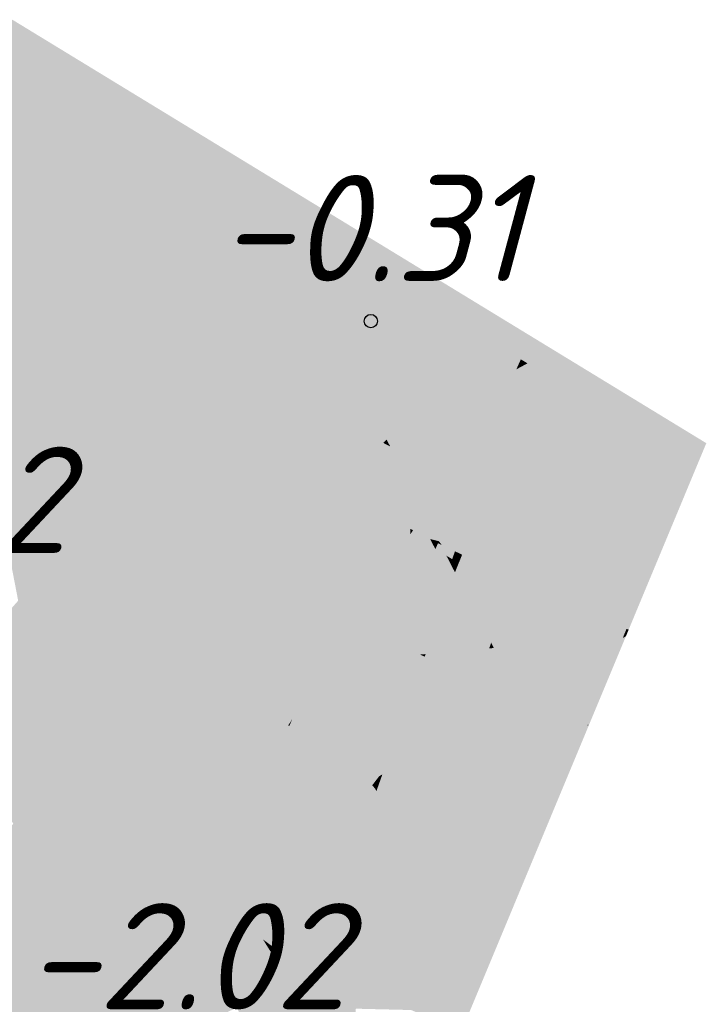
# Model space of a CAD drawing. Header units: metres. Extents: x 30306 to 66711, y 390887 to 402752.
# Tile 74 of 80: x 66238.48 to 66244.95, y 402663.24 to 402672.5. Entities that reach past the tile are written whole.
import ezdxf

# ---------------------------------------------------------------- set-up
doc = ezdxf.new("R2010")
doc.units = ezdxf.units.M
for name, color, linetype in [('GM-C3D-SURFACE-LABELS', 1, 'Continuous'), ('GM-C3D-SURFACE-TIN', 7, 'Continuous'), ('GM-C3D-SURFACE-TIN LABEL', 7, 'Continuous')]:
    doc.layers.add(name, color=color, linetype=linetype)
doc.styles.get("Standard").update_dxf_attribs({"font": 'isocpeur.ttf'})

msp = doc.modelspace()

# ---------------------------------------------------------------- linework, layer by layer
at = {"layer": 'GM-C3D-SURFACE-TIN', "color": 23, "linetype": 'Continuous', "lineweight": -3}
for points in [[(66238.2524, 402672.3493), (66239.5187, 402671.8298), (66238.4141, 402672.5036)], [(66238.2614, 402672.1784), (66239.5187, 402671.8298), (66238.2524, 402672.3493)], [(66238.2614, 402672.1784), (66239.1869, 402671.645), (66239.5187, 402671.8298)], [(66239.1869, 402671.645), (66239.349, 402671.5516), (66239.5187, 402671.8298)], [(66239.349, 402671.5516), (66239.535, 402671.4444), (66239.5187, 402671.8298)], [(66240.5065, 402670.8844), (66240.7691, 402671.0669), (66239.5187, 402671.8298)], [(66240.5065, 402670.8844), (66239.5187, 402671.8298), (66239.535, 402671.4444)], [(66240.5065, 402670.8844), (66240.6184, 402670.8199), (66240.7691, 402671.0669)], [(66240.6184, 402670.8199), (66240.7822, 402670.7255), (66240.7691, 402671.0669)], [(66241.7984, 402670.1398), (66242.007, 402670.3117), (66240.7691, 402671.0669)], [(66241.7984, 402670.1398), (66240.7691, 402671.0669), (66240.7822, 402670.7255)], [(66241.7984, 402670.1398), (66241.8751, 402670.0956), (66242.007, 402670.3117)], [(66242.0248, 402670.0093), (66242.007, 402670.3117), (66241.8751, 402670.0956)], [(66242.3184, 402669.8401), (66242.3889, 402670.0787), (66242.007, 402670.3117)], [(66242.3184, 402669.8401), (66242.007, 402670.3117), (66242.0248, 402670.0093)], [(66242.6027, 402669.6684), (66242.3889, 402670.0787), (66242.3184, 402669.8401)], [(66242.6027, 402669.6684), (66242.7568, 402669.8543), (66242.3889, 402670.0787)], [(66242.6027, 402669.6684), (66242.6296, 402669.6521), (66242.7568, 402669.8543)], [(66242.9311, 402669.47), (66242.7568, 402669.8543), (66242.6296, 402669.6521)], [(66242.9311, 402669.47), (66243.1285, 402669.6275), (66242.7568, 402669.8543)], [(66242.9311, 402669.47), (66242.9449, 402669.4617), (66243.1285, 402669.6275)], [(66243.1039, 402669.3656), (66243.1285, 402669.6275), (66242.9449, 402669.4617)], [(66243.1767, 402669.3216), (66243.1285, 402669.6275), (66243.1039, 402669.3656)], [(66243.1767, 402669.3216), (66243.2996, 402669.5231), (66243.1285, 402669.6275)], [(66243.202, 402669.3063), (66243.2996, 402669.5231), (66243.1767, 402669.3216)], [(66243.2191, 402669.296), (66243.2996, 402669.5231), (66243.202, 402669.3063)], [(66243.2642, 402669.2688), (66243.2996, 402669.5231), (66243.2191, 402669.296)], [(66243.2642, 402669.2688), (66243.5041, 402669.3984), (66243.2996, 402669.5231)], [(66244.237, 402668.8076), (66243.5041, 402669.3984), (66243.2642, 402669.2688)], [(66244.237, 402668.8076), (66244.9483, 402668.5173), (66243.5041, 402669.3984)], [(66244.237, 402668.8076), (66244.8979, 402668.4943), (66244.9483, 402668.5173)], [(66244.6876, 402667.9768), (66244.7275, 402667.9871), (66244.9483, 402668.5173)], [(66244.6876, 402667.9768), (66244.9483, 402668.5173), (66244.8979, 402668.4943)], [(66244.1971, 402666.7698), (66244.2171, 402666.7618), (66244.7275, 402667.9871)], [(66244.1971, 402666.7698), (66244.7275, 402667.9871), (66244.6876, 402667.9768)], [(66244.1873, 402666.7457), (66244.2171, 402666.7618), (66244.1971, 402666.7698)], [(66243.8311, 402665.8692), (66243.8432, 402665.8642), (66244.1912, 402666.6996)], [(66243.8311, 402665.8692), (66244.1912, 402666.6996), (66244.162, 402666.6835)], [(66244.162, 402666.6835), (66244.1912, 402666.6996), (66244.1677, 402666.6975)], [(66244.1677, 402666.6975), (66244.1912, 402666.6996), (66244.1718, 402666.7077)], [(66244.1718, 402666.7077), (66244.207, 402666.7375), (66244.1871, 402666.7452)], [(66244.1718, 402666.7077), (66244.1912, 402666.6996), (66244.207, 402666.7375)], [(66244.1871, 402666.7452), (66244.207, 402666.7375), (66244.1873, 402666.7457)], [(66244.1873, 402666.7457), (66244.207, 402666.7375), (66244.2171, 402666.7618)], [(66243.6051, 402665.3132), (66243.6099, 402665.3039), (66243.8432, 402665.8642)], [(66243.6051, 402665.3132), (66243.8432, 402665.8642), (66243.8275, 402665.8603)], [(66243.8275, 402665.8603), (66243.8432, 402665.8642), (66243.8311, 402665.8692)], [(66243.5511, 402665.1628), (66243.6099, 402665.3039), (66243.6051, 402665.3132)]]:
    msp.add_solid(points, dxfattribs=at)
at = {"layer": 'GM-C3D-SURFACE-TIN', "color": 40, "linetype": 'Continuous', "lineweight": -3}
for points in [[(66238.3038, 402671.3724), (66239.1869, 402671.645), (66238.2614, 402672.1784)], [(66238.3038, 402671.3724), (66238.4973, 402671.2609), (66239.1869, 402671.645)], [(66238.4973, 402671.2609), (66239.349, 402671.5516), (66239.1869, 402671.645)], [(66238.4973, 402671.2609), (66238.9962, 402670.9734), (66239.349, 402671.5516)], [(66238.9962, 402670.9734), (66239.535, 402671.4444), (66239.349, 402671.5516)], [(66238.9962, 402670.9734), (66239.5689, 402670.6433), (66239.535, 402671.4444)], [(66239.8915, 402670.4573), (66240.5065, 402670.8844), (66239.535, 402671.4444)], [(66239.8915, 402670.4573), (66239.535, 402671.4444), (66239.5689, 402670.6433)], [(66239.8915, 402670.4573), (66240.6184, 402670.8199), (66240.5065, 402670.8844)], [(66239.8915, 402670.4573), (66240.2657, 402670.2417), (66240.6184, 402670.8199)], [(66240.2657, 402670.2417), (66240.7822, 402670.7255), (66240.6184, 402670.8199)], [(66240.2657, 402670.2417), (66240.8127, 402669.9264), (66240.7822, 402670.7255)], [(66241.2402, 402669.68), (66241.7984, 402670.1398), (66240.7822, 402670.7255)], [(66241.2402, 402669.68), (66240.7822, 402670.7255), (66240.8127, 402669.9264)], [(66241.2402, 402669.68), (66241.8751, 402670.0956), (66241.7984, 402670.1398)], [(66241.2402, 402669.68), (66241.5224, 402669.5174), (66241.8751, 402670.0956)], [(66242.0725, 402669.2003), (66241.8751, 402670.0956), (66241.5224, 402669.5174)], [(66242.0725, 402669.2003), (66242.0248, 402670.0093), (66241.8751, 402670.0956)], [(66242.121, 402669.1724), (66242.3184, 402669.8401), (66242.0248, 402670.0093)], [(66242.121, 402669.1724), (66242.0248, 402670.0093), (66242.0725, 402669.2003)], [(66242.1679, 402669.144), (66242.3184, 402669.8401), (66242.121, 402669.1724)], [(66242.1679, 402669.144), (66242.6027, 402669.6684), (66242.3184, 402669.8401)], [(66242.1679, 402669.144), (66242.6296, 402669.6521), (66242.6027, 402669.6684)], [(66242.1679, 402669.144), (66242.2708, 402669.0818), (66242.6296, 402669.6521)], [(66242.3696, 402669.0221), (66242.6296, 402669.6521), (66242.2708, 402669.0818)], [(66242.3696, 402669.0221), (66242.9311, 402669.47), (66242.6296, 402669.6521)], [(66242.3696, 402669.0221), (66242.9449, 402669.4617), (66242.9311, 402669.47)], [(66242.3696, 402669.0221), (66242.4226, 402668.9901), (66242.9449, 402669.4617)], [(66242.5479, 402668.9145), (66242.9449, 402669.4617), (66242.4226, 402668.9901)], [(66242.5479, 402668.9145), (66243.1039, 402669.3656), (66242.9449, 402669.4617)], [(66242.5479, 402668.9145), (66243.0856, 402669.1723), (66243.1039, 402669.3656)], [(66243.0856, 402669.1723), (66243.1767, 402669.3216), (66243.1039, 402669.3656)], [(66243.0856, 402669.1723), (66243.202, 402669.3063), (66243.1767, 402669.3216)], [(66243.0856, 402669.1723), (66243.1596, 402669.2123), (66243.202, 402669.3063)], [(66243.1596, 402669.2123), (66243.2191, 402669.296), (66243.202, 402669.3063)], [(66243.1596, 402669.2123), (66243.1965, 402669.2322), (66243.2191, 402669.296)], [(66243.1965, 402669.2322), (66243.2642, 402669.2688), (66243.2191, 402669.296)], [(66243.1965, 402669.2322), (66244.237, 402668.8076), (66243.2642, 402669.2688)], [(66242.9065, 402668.7408), (66242.94, 402668.7249), (66243.1596, 402669.2123)], [(66242.9065, 402668.7408), (66243.1596, 402669.2123), (66243.0856, 402669.1723)], [(66242.94, 402668.7249), (66242.9874, 402668.7024), (66243.1596, 402669.2123)], [(66242.9874, 402668.7024), (66243.0057, 402668.6937), (66243.1965, 402669.2322)], [(66242.9874, 402668.7024), (66243.1965, 402669.2322), (66243.1596, 402669.2123)], [(66243.0057, 402668.6937), (66244.237, 402668.8076), (66243.1965, 402669.2322)], [(66242.5479, 402668.9145), (66242.5763, 402668.8973), (66243.0856, 402669.1723)], [(66242.5763, 402668.8973), (66242.7465, 402668.8166), (66243.0856, 402669.1723)], [(66242.7465, 402668.8166), (66242.8412, 402668.7717), (66243.0856, 402669.1723)], [(66242.8412, 402668.7717), (66242.9065, 402668.7408), (66243.0856, 402669.1723)], [(66243.0057, 402668.6937), (66244.8979, 402668.4943), (66244.237, 402668.8076)], [(66243.0057, 402668.6937), (66244.1483, 402668.1521), (66244.8979, 402668.4943)], [(66244.0053, 402667.8002), (66244.6876, 402667.9768), (66244.8979, 402668.4943)], [(66244.0053, 402667.8002), (66244.8979, 402668.4943), (66244.1483, 402668.1521)], [(66243.6718, 402666.9795), (66244.1971, 402666.7698), (66244.6876, 402667.9768)], [(66243.6718, 402666.9795), (66244.6876, 402667.9768), (66244.0053, 402667.8002)], [(66243.6497, 402666.9252), (66244.1871, 402666.7452), (66243.6601, 402666.9507)], [(66243.6601, 402666.9507), (66244.1873, 402666.7457), (66243.6652, 402666.9632)], [(66243.6601, 402666.9507), (66244.1871, 402666.7452), (66244.1873, 402666.7457)], [(66243.6652, 402666.9632), (66244.1971, 402666.7698), (66243.6718, 402666.9795)], [(66243.6652, 402666.9632), (66244.1873, 402666.7457), (66244.1971, 402666.7698)], [(66243.5343, 402666.6412), (66244.1718, 402666.7077), (66243.6497, 402666.9252)], [(66243.6497, 402666.9252), (66244.1718, 402666.7077), (66244.1871, 402666.7452)], [(66243.309, 402666.0867), (66243.8311, 402665.8692), (66244.162, 402666.6835)], [(66243.309, 402666.0867), (66244.162, 402666.6835), (66243.3749, 402666.2489)], [(66243.3749, 402666.2489), (66244.162, 402666.6835), (66244.1677, 402666.6975)], [(66243.3749, 402666.2489), (66244.1677, 402666.6975), (66243.5343, 402666.6412)], [(66243.5343, 402666.6412), (66244.1677, 402666.6975), (66244.1718, 402666.7077)], [(66243.264, 402665.9759), (66243.8311, 402665.8692), (66243.309, 402666.0867)], [(66243.264, 402665.9759), (66243.1643, 402665.6984), (66243.3797, 402665.751)], [(66243.264, 402665.9759), (66243.3797, 402665.751), (66243.8275, 402665.8603)], [(66243.264, 402665.9759), (66243.8275, 402665.8603), (66243.8311, 402665.8692)], [(66243.3797, 402665.751), (66243.6051, 402665.3132), (66243.8275, 402665.8603)], [(66243.1643, 402665.6984), (66243.3801, 402664.7522), (66243.3797, 402665.751)], [(66243.3797, 402665.751), (66243.3801, 402664.7522), (66243.5511, 402665.1628)], [(66243.3797, 402665.751), (66243.5511, 402665.1628), (66243.6051, 402665.3132)], [(66243.1643, 402665.6984), (66242.8967, 402664.9536), (66243.3801, 402664.7522)], [(66242.8738, 402664.89), (66243.3641, 402664.7138), (66242.8826, 402664.9144)], [(66242.8826, 402664.9144), (66243.3801, 402664.7522), (66242.8922, 402664.941)], [(66242.8826, 402664.9144), (66243.3641, 402664.7138), (66243.3801, 402664.7522)], [(66242.8922, 402664.941), (66243.3801, 402664.7522), (66242.8967, 402664.9536)], [(66242.7242, 402664.4734), (66243.3329, 402664.6389), (66242.8551, 402664.8379)], [(66242.8551, 402664.8379), (66243.3641, 402664.7138), (66242.8738, 402664.89)], [(66242.8551, 402664.8379), (66243.3329, 402664.6389), (66243.3641, 402664.7138)], [(66242.6545, 402664.2792), (66243.1298, 402664.1512), (66243.3329, 402664.6389)], [(66242.6545, 402664.2792), (66243.3329, 402664.6389), (66242.7242, 402664.4734)], [(66242.6545, 402664.2792), (66242.5328, 402664.0042), (66242.8394, 402663.4542)], [(66242.6545, 402664.2792), (66242.8394, 402663.4542), (66243.1298, 402664.1512)], [(66242.5328, 402664.0042), (66242.5068, 402663.9454), (66242.7759, 402663.3016)], [(66242.5328, 402664.0042), (66242.7759, 402663.3016), (66242.8394, 402663.4542)], [(66242.4871, 402663.9009), (66242.3082, 402663.4964), (66242.7759, 402663.3016)], [(66242.5068, 402663.9454), (66242.4871, 402663.9009), (66242.7759, 402663.3016)], [(66242.3082, 402663.4964), (66242.2065, 402663.2664), (66242.6434, 402662.9835)], [(66242.3082, 402663.4964), (66242.6434, 402662.9835), (66242.7759, 402663.3016)], [(66242.1688, 402663.1812), (66242.6434, 402662.9835), (66242.2065, 402663.2664)]]:
    msp.add_solid(points, dxfattribs=at)
at = {"layer": 'GM-C3D-SURFACE-TIN', "color": 50, "linetype": 'Continuous', "lineweight": -3}
for points in [[(66238.315, 402671.1593), (66238.4973, 402671.2609), (66238.3038, 402671.3724)], [(66238.8672, 402670.762), (66238.4973, 402671.2609), (66238.315, 402671.1593)], [(66238.8672, 402670.762), (66238.9962, 402670.9734), (66238.4973, 402671.2609)], [(66238.666, 402670.4322), (66238.8672, 402670.762), (66238.315, 402671.1593)], [(66238.666, 402670.4322), (66238.315, 402671.1593), (66238.3433, 402670.6226)], [(66239.5857, 402670.2449), (66238.9962, 402670.9734), (66238.8672, 402670.762)], [(66239.5857, 402670.2449), (66239.5689, 402670.6433), (66238.9962, 402670.9734)], [(66239.1553, 402670.1435), (66238.8672, 402670.762), (66238.666, 402670.4322)], [(66239.1553, 402670.1435), (66239.5857, 402670.2449), (66238.8672, 402670.762)], [(66239.5857, 402670.2449), (66239.8915, 402670.4573), (66239.5689, 402670.6433)], [(66240.0596, 402669.9039), (66239.8915, 402670.4573), (66239.5857, 402670.2449)], [(66240.0596, 402669.9039), (66240.2657, 402670.2417), (66239.8915, 402670.4573)], [(66239.1553, 402670.1435), (66239.6011, 402669.8804), (66239.5857, 402670.2449)], [(66239.9277, 402669.6877), (66240.0596, 402669.9039), (66239.5857, 402670.2449)], [(66239.9277, 402669.6877), (66239.5857, 402670.2449), (66239.6011, 402669.8804)], [(66240.8348, 402669.346), (66240.2657, 402670.2417), (66240.0596, 402669.9039)], [(66240.8348, 402669.346), (66240.8127, 402669.9264), (66240.2657, 402670.2417)], [(66240.8348, 402669.346), (66241.2402, 402669.68), (66240.8127, 402669.9264)], [(66240.5629, 402669.313), (66240.0596, 402669.9039), (66239.9277, 402669.6877)], [(66240.5629, 402669.313), (66240.8348, 402669.346), (66240.0596, 402669.9039)], [(66241.24, 402669.0544), (66241.2402, 402669.68), (66240.8348, 402669.346)], [(66241.24, 402669.0544), (66241.5224, 402669.5174), (66241.2402, 402669.68)], [(66241.24, 402669.0544), (66242.0725, 402669.2003), (66241.5224, 402669.5174)], [(66240.5629, 402669.313), (66240.8424, 402669.148), (66240.8348, 402669.346)], [(66241.1767, 402668.9508), (66241.24, 402669.0544), (66240.8348, 402669.346)], [(66241.1767, 402668.9508), (66240.8348, 402669.346), (66240.8424, 402669.148)], [(66241.24, 402669.0544), (66242.0819, 402669.0402), (66242.0725, 402669.2003)], [(66242.0819, 402669.0402), (66242.121, 402669.1724), (66242.0725, 402669.2003)], [(66242.0819, 402669.0402), (66242.1679, 402669.144), (66242.121, 402669.1724)], [(66242.0958, 402668.8037), (66242.1679, 402669.144), (66242.0819, 402669.0402)], [(66242.0958, 402668.8037), (66242.2708, 402669.0818), (66242.1679, 402669.144)], [(66242.0958, 402668.8037), (66242.3696, 402669.0221), (66242.2708, 402669.0818)], [(66241.1767, 402668.9508), (66241.2799, 402668.8899), (66241.24, 402669.0544)], [(66241.9377, 402668.5523), (66242.0819, 402669.0402), (66241.24, 402669.0544)], [(66241.9065, 402668.5202), (66241.9377, 402668.5523), (66241.24, 402669.0544)], [(66241.9065, 402668.5202), (66241.24, 402669.0544), (66241.2799, 402668.8899)], [(66241.9377, 402668.5523), (66242.0958, 402668.8037), (66242.0819, 402669.0402)], [(66242.1019, 402668.7006), (66242.3696, 402669.0221), (66242.0958, 402668.8037)], [(66242.1019, 402668.7006), (66242.4226, 402668.9901), (66242.3696, 402669.0221)], [(66242.1019, 402668.7006), (66242.5479, 402668.9145), (66242.4226, 402668.9901)], [(66242.1053, 402668.6429), (66242.5479, 402668.9145), (66242.1019, 402668.7006)], [(66242.1053, 402668.6429), (66242.5763, 402668.8973), (66242.5479, 402668.9145)], [(66242.1186, 402668.4167), (66242.5763, 402668.8973), (66242.1053, 402668.6429)], [(66242.1186, 402668.4167), (66242.7465, 402668.8166), (66242.5763, 402668.8973)], [(66241.9377, 402668.5523), (66242.1019, 402668.7006), (66242.0958, 402668.8037)], [(66242.1186, 402668.4167), (66242.2885, 402668.3361), (66242.7465, 402668.8166)], [(66242.2885, 402668.3361), (66242.8412, 402668.7717), (66242.7465, 402668.8166)], [(66242.2885, 402668.3361), (66242.5111, 402668.2306), (66242.8412, 402668.7717)], [(66242.5111, 402668.2306), (66242.9065, 402668.7408), (66242.8412, 402668.7717)], [(66242.5111, 402668.2306), (66242.6646, 402668.1579), (66242.9065, 402668.7408)], [(66242.6646, 402668.1579), (66242.94, 402668.7249), (66242.9065, 402668.7408)], [(66242.6646, 402668.1579), (66242.6811, 402668.1501), (66242.94, 402668.7249)], [(66242.6811, 402668.1501), (66242.9874, 402668.7024), (66242.94, 402668.7249)], [(66241.9377, 402668.5523), (66242.1053, 402668.6429), (66242.1019, 402668.7006)], [(66241.9716, 402668.4864), (66242.1053, 402668.6429), (66241.9377, 402668.5523)], [(66241.9716, 402668.4864), (66242.1186, 402668.4167), (66242.1053, 402668.6429)], [(66242.6811, 402668.1501), (66242.7843, 402668.1011), (66242.9874, 402668.7024)], [(66242.7843, 402668.1011), (66243.0057, 402668.6937), (66242.9874, 402668.7024)], [(66242.7843, 402668.1011), (66242.794, 402668.0965), (66243.0057, 402668.6937)], [(66242.794, 402668.0965), (66244.1483, 402668.1521), (66243.0057, 402668.6937)], [(66241.9716, 402668.4864), (66241.9377, 402668.5523), (66241.9065, 402668.5202)], [(66242.794, 402668.0965), (66243.3988, 402667.8099), (66244.1483, 402668.1521)], [(66243.3231, 402667.6236), (66244.0053, 402667.8002), (66244.1483, 402668.1521)], [(66243.3231, 402667.6236), (66244.1483, 402668.1521), (66243.3988, 402667.8099)], [(66243.1466, 402667.1893), (66243.6718, 402666.9795), (66244.0053, 402667.8002)], [(66243.1466, 402667.1893), (66244.0053, 402667.8002), (66243.3231, 402667.6236)], [(66242.9229, 402666.639), (66243.6497, 402666.9252), (66243.1276, 402667.1426)], [(66243.1276, 402667.1426), (66243.6601, 402666.9507), (66243.1331, 402667.1561)], [(66243.1276, 402667.1426), (66243.6497, 402666.9252), (66243.6601, 402666.9507)], [(66243.1331, 402667.1561), (66243.6652, 402666.9632), (66243.143, 402667.1806)], [(66243.1331, 402667.1561), (66243.6601, 402666.9507), (66243.6652, 402666.9632)], [(66243.143, 402667.1806), (66243.6718, 402666.9795), (66243.1466, 402667.1893)], [(66243.143, 402667.1806), (66243.6652, 402666.9632), (66243.6718, 402666.9795)], [(66242.9229, 402666.639), (66243.5343, 402666.6412), (66243.6497, 402666.9252)], [(66242.9036, 402666.5852), (66242.8006, 402666.2984), (66243.1791, 402666.1408)], [(66242.9036, 402666.5852), (66242.9483, 402666.5891), (66242.9228, 402666.6387)], [(66242.9036, 402666.5852), (66243.1791, 402666.1408), (66242.9483, 402666.5891)], [(66242.9228, 402666.6387), (66242.9483, 402666.5891), (66242.9229, 402666.639)], [(66242.9229, 402666.639), (66242.9483, 402666.5891), (66243.5343, 402666.6412)], [(66242.9483, 402666.5891), (66243.3749, 402666.2489), (66243.5343, 402666.6412)], [(66242.9483, 402666.5891), (66243.1791, 402666.1408), (66243.3749, 402666.2489)], [(66242.6297, 402665.8228), (66243.1791, 402666.1408), (66242.8006, 402666.2984)], [(66243.1791, 402666.1408), (66243.309, 402666.0867), (66243.3749, 402666.2489)], [(66242.6297, 402665.8228), (66243.264, 402665.9759), (66243.1791, 402666.1408)], [(66243.1791, 402666.1408), (66243.264, 402665.9759), (66243.309, 402666.0867)], [(66242.6297, 402665.8228), (66243.1643, 402665.6984), (66243.264, 402665.9759)], [(66242.6297, 402665.8228), (66242.5293, 402665.5434), (66243.1643, 402665.6984)], [(66242.5293, 402665.5434), (66242.8967, 402664.9536), (66243.1643, 402665.6984)], [(66242.5293, 402665.5434), (66242.3928, 402665.1634), (66242.8967, 402664.9536)], [(66242.3608, 402665.0742), (66242.8826, 402664.9144), (66242.3788, 402665.1243)], [(66242.3788, 402665.1243), (66242.8922, 402664.941), (66242.3836, 402665.1378)], [(66242.3788, 402665.1243), (66242.8826, 402664.9144), (66242.8922, 402664.941)], [(66242.3836, 402665.1378), (66242.8967, 402664.9536), (66242.3928, 402665.1634)], [(66242.3836, 402665.1378), (66242.8922, 402664.941), (66242.8967, 402664.9536)], [(66242.1944, 402664.611), (66242.8551, 402664.8379), (66242.3513, 402665.0478)], [(66242.3513, 402665.0478), (66242.8738, 402664.89), (66242.3608, 402665.0742)], [(66242.3513, 402665.0478), (66242.8551, 402664.8379), (66242.8738, 402664.89)], [(66242.3608, 402665.0742), (66242.8738, 402664.89), (66242.8826, 402664.9144)], [(66242.1944, 402664.611), (66242.7242, 402664.4734), (66242.8551, 402664.8379)], [(66242.1733, 402664.5522), (66242.1263, 402664.4215), (66242.2526, 402664.3875)], [(66242.1733, 402664.5522), (66242.3308, 402664.3665), (66242.1944, 402664.611)], [(66242.1733, 402664.5522), (66242.2526, 402664.3875), (66242.3308, 402664.3665)], [(66242.1944, 402664.611), (66242.3308, 402664.3665), (66242.7242, 402664.4734)], [(66242.3308, 402664.3665), (66242.6545, 402664.2792), (66242.7242, 402664.4734)], [(66242.1263, 402664.4215), (66242.0903, 402664.3402), (66242.2526, 402664.3875)], [(66242.0903, 402664.3402), (66242.4871, 402663.9009), (66242.2526, 402664.3875)], [(66242.2526, 402664.3875), (66242.4871, 402663.9009), (66242.5068, 402663.9454)], [(66242.2526, 402664.3875), (66242.5068, 402663.9454), (66242.3308, 402664.3665)], [(66242.3308, 402664.3665), (66242.5328, 402664.0042), (66242.6545, 402664.2792)], [(66242.3308, 402664.3665), (66242.5068, 402663.9454), (66242.5328, 402664.0042)], [(66242.0903, 402664.3402), (66241.8091, 402663.7043), (66242.3082, 402663.4964)], [(66242.0903, 402664.3402), (66242.3082, 402663.4964), (66242.4871, 402663.9009)], [(66241.8091, 402663.7043), (66241.747, 402663.5639), (66242.2065, 402663.2664)], [(66241.8091, 402663.7043), (66242.2065, 402663.2664), (66242.3082, 402663.4964)], [(66241.6697, 402663.3891), (66242.2065, 402663.2664), (66241.747, 402663.5639)], [(66241.6485, 402663.194), (66242.1688, 402663.1812), (66241.6697, 402663.3891)], [(66241.6697, 402663.3891), (66242.1688, 402663.1812), (66242.2065, 402663.2664)]]:
    msp.add_solid(points, dxfattribs=at)
at = {"layer": 'GM-C3D-SURFACE-TIN', "color": 60, "linetype": 'Continuous', "lineweight": -3}
for points in [[(66238.3782, 402669.9603), (66238.666, 402670.4322), (66238.3433, 402670.6226)], [(66238.3782, 402669.9603), (66239.1553, 402670.1435), (66238.666, 402670.4322)], [(66239.63, 402669.1996), (66239.1553, 402670.1435), (66238.3782, 402669.9603)], [(66239.63, 402669.1996), (66239.6011, 402669.8804), (66239.1553, 402670.1435)], [(66238.3782, 402669.9603), (66238.2439, 402668.1999), (66238.5529, 402667.5158)], [(66239.63, 402669.1996), (66238.3782, 402669.9603), (66238.5529, 402667.5158)], [(66239.63, 402669.1996), (66239.9277, 402669.6877), (66239.6011, 402669.8804)], [(66239.63, 402669.1996), (66240.5629, 402669.313), (66239.9277, 402669.6877)], [(66240.8691, 402668.4466), (66240.5629, 402669.313), (66239.63, 402669.1996)], [(66240.8691, 402668.4466), (66240.8424, 402669.148), (66240.5629, 402669.313)], [(66239.63, 402669.1996), (66238.5529, 402667.5158), (66240.5357, 402667.1069)], [(66240.8691, 402668.4466), (66239.63, 402669.1996), (66240.5357, 402667.1069)], [(66240.8691, 402668.4466), (66241.1767, 402668.9508), (66240.8424, 402669.148)], [(66241.4769, 402668.0773), (66241.1767, 402668.9508), (66240.8691, 402668.4466)], [(66241.4769, 402668.0773), (66241.2799, 402668.8899), (66241.1767, 402668.9508)], [(66241.4769, 402668.0773), (66241.9065, 402668.5202), (66241.2799, 402668.8899)], [(66240.8691, 402668.4466), (66240.5357, 402667.1069), (66240.9353, 402667.5189)], [(66241.4769, 402668.0773), (66240.8691, 402668.4466), (66240.9353, 402667.5189)], [(66241.4769, 402668.0773), (66241.9716, 402668.4864), (66241.9065, 402668.5202)], [(66241.4769, 402668.0773), (66242.133, 402668.173), (66241.9716, 402668.4864)], [(66242.133, 402668.173), (66242.1186, 402668.4167), (66241.9716, 402668.4864)], [(66242.133, 402668.173), (66242.2885, 402668.3361), (66242.1186, 402668.4167)], [(66242.2899, 402667.868), (66242.2885, 402668.3361), (66242.133, 402668.173)], [(66242.2899, 402667.868), (66242.5111, 402668.2306), (66242.2885, 402668.3361)], [(66238.2439, 402668.1999), (66238.351, 402667.6448), (66238.5529, 402667.5158)], [(66241.5913, 402668.0077), (66242.133, 402668.173), (66241.4769, 402668.0773)], [(66241.5913, 402668.0077), (66242.1601, 402667.7124), (66242.133, 402668.173)], [(66242.1866, 402667.6987), (66242.2899, 402667.868), (66242.133, 402668.173)], [(66242.1866, 402667.6987), (66242.133, 402668.173), (66242.1601, 402667.7124)], [(66242.4308, 402667.5945), (66242.5111, 402668.2306), (66242.2899, 402667.868)], [(66242.4308, 402667.5945), (66242.6646, 402668.1579), (66242.5111, 402668.2306)], [(66242.4308, 402667.5945), (66242.6811, 402668.1501), (66242.6646, 402668.1579)], [(66241.5913, 402668.0077), (66241.4769, 402668.0773), (66240.9353, 402667.5189)], [(66242.4573, 402667.5586), (66242.6811, 402668.1501), (66242.4308, 402667.5945)], [(66242.4573, 402667.5586), (66242.7843, 402668.1011), (66242.6811, 402668.1501)], [(66242.4573, 402667.5586), (66242.5813, 402667.4998), (66242.7843, 402668.1011)], [(66242.5813, 402667.4998), (66242.794, 402668.0965), (66242.7843, 402668.1011)], [(66242.5813, 402667.4998), (66242.5823, 402667.4993), (66242.794, 402668.0965)], [(66242.5823, 402667.4993), (66243.3988, 402667.8099), (66242.794, 402668.0965)], [(66241.5913, 402668.0077), (66240.9353, 402667.5189), (66241.5357, 402667.588)], [(66242.3482, 402667.6147), (66242.2899, 402667.868), (66242.1866, 402667.6987)], [(66242.3482, 402667.6147), (66242.4308, 402667.5945), (66242.2899, 402667.868)], [(66242.5823, 402667.4993), (66242.6492, 402667.4676), (66243.3988, 402667.8099)], [(66242.6408, 402667.4471), (66243.3231, 402667.6236), (66243.3988, 402667.8099)], [(66242.6408, 402667.4471), (66243.3988, 402667.8099), (66242.6492, 402667.4676)], [(66238.417, 402667.3033), (66238.5529, 402667.5158), (66238.351, 402667.6448)], [(66242.3482, 402667.6147), (66242.4225, 402667.5762), (66242.4308, 402667.5945)], [(66242.6213, 402667.3991), (66243.1466, 402667.1893), (66243.3231, 402667.6236)], [(66242.6213, 402667.3991), (66243.3231, 402667.6236), (66242.6408, 402667.4471)], [(66238.5876, 402666.966), (66238.5529, 402667.5158), (66238.417, 402667.3033)], [(66240.5357, 402667.1069), (66238.5529, 402667.5158), (66240.0217, 402666.5769)], [(66239.7486, 402666.2953), (66240.0217, 402666.5769), (66238.5529, 402667.5158)], [(66239.7486, 402666.2953), (66238.5529, 402667.5158), (66238.8013, 402666.8425)], [(66238.5876, 402666.966), (66238.8013, 402666.8425), (66238.5529, 402667.5158)], [(66241.0495, 402665.9198), (66240.9353, 402667.5189), (66240.5357, 402667.1069)], [(66241.3838, 402666.4424), (66241.5357, 402667.588), (66240.9353, 402667.5189)], [(66241.3838, 402666.4424), (66240.9353, 402667.5189), (66241.0495, 402665.9198)], [(66242.4225, 402667.5762), (66242.4466, 402667.5637), (66242.4308, 402667.5945)], [(66242.4466, 402667.5637), (66242.4573, 402667.5586), (66242.4308, 402667.5945)], [(66242.5835, 402667.3061), (66243.1276, 402667.1426), (66242.6055, 402667.3601)], [(66242.6055, 402667.3601), (66243.1331, 402667.1561), (66242.6061, 402667.3616)], [(66242.6055, 402667.3601), (66243.1276, 402667.1426), (66243.1331, 402667.1561)], [(66242.6061, 402667.3616), (66243.143, 402667.1806), (66242.6209, 402667.3981)], [(66242.6061, 402667.3616), (66243.1331, 402667.1561), (66243.143, 402667.1806)], [(66242.6209, 402667.3981), (66243.1466, 402667.1893), (66242.6213, 402667.3991)], [(66242.6209, 402667.3981), (66243.143, 402667.1806), (66243.1466, 402667.1893)], [(66238.5876, 402666.966), (66238.417, 402667.3033), (66238.4689, 402667.0346)], [(66242.3052, 402666.532), (66242.9228, 402666.6387), (66242.5816, 402667.3014)], [(66242.5816, 402667.3014), (66242.9229, 402666.639), (66242.5835, 402667.3061)], [(66242.5816, 402667.3014), (66242.9228, 402666.6387), (66242.9229, 402666.639)], [(66242.5835, 402667.3061), (66242.9229, 402666.639), (66243.1276, 402667.1426)], [(66241.0495, 402665.9198), (66240.5357, 402667.1069), (66240.0217, 402666.5769)], [(66242.3052, 402666.532), (66242.9036, 402666.5852), (66242.9228, 402666.6387)], [(66242.3052, 402666.532), (66242.8006, 402666.2984), (66242.9036, 402666.5852)], [(66239.7486, 402666.2953), (66239.8847, 402666.2485), (66240.0217, 402666.5769)], [(66240.1103, 402666.1708), (66240.0217, 402666.5769), (66239.8847, 402666.2485)], [(66241.0116, 402665.8607), (66241.0495, 402665.9198), (66240.0217, 402666.5769)], [(66241.0116, 402665.8607), (66240.0217, 402666.5769), (66240.1103, 402666.1708)], [(66241.8984, 402665.3996), (66242.8006, 402666.2984), (66242.2967, 402666.5083)], [(66242.3052, 402666.532), (66242.2967, 402666.5083), (66242.8006, 402666.2984)], [(66241.3838, 402666.4424), (66241.0495, 402665.9198), (66241.3701, 402666.3005)], [(66241.33, 402665.7195), (66241.3701, 402666.3005), (66241.0495, 402665.9198)], [(66241.8984, 402665.3996), (66242.6297, 402665.8228), (66242.8006, 402666.2984)], [(66241.0225, 402665.8559), (66241.0495, 402665.9198), (66241.0116, 402665.8607)], [(66241.33, 402665.7195), (66241.0495, 402665.9198), (66241.0225, 402665.8559)], [(66241.8984, 402665.3996), (66242.5293, 402665.5434), (66242.6297, 402665.8228)], [(66241.8984, 402665.3996), (66241.8944, 402665.3885), (66242.5293, 402665.5434)], [(66241.8944, 402665.3885), (66242.3928, 402665.1634), (66242.5293, 402665.5434)], [(66241.8751, 402665.3346), (66242.3928, 402665.1634), (66241.889, 402665.3733)], [(66241.8944, 402665.3885), (66241.889, 402665.3733), (66242.3928, 402665.1634)], [(66241.8477, 402665.2585), (66242.3788, 402665.1243), (66241.8749, 402665.3341)], [(66241.8749, 402665.3341), (66242.3836, 402665.1378), (66241.8751, 402665.3346)], [(66241.8749, 402665.3341), (66242.3788, 402665.1243), (66242.3836, 402665.1378)], [(66241.8751, 402665.3346), (66242.3836, 402665.1378), (66242.3928, 402665.1634)], [(66241.8414, 402665.2409), (66241.5982, 402664.5638), (66242.1263, 402664.4215)], [(66241.8414, 402665.2409), (66242.1944, 402664.611), (66241.8421, 402665.2428)], [(66241.8414, 402665.2409), (66242.1263, 402664.4215), (66242.1733, 402664.5522)], [(66241.8414, 402665.2409), (66242.1733, 402664.5522), (66242.1944, 402664.611)], [(66241.8421, 402665.2428), (66242.3513, 402665.0478), (66241.8474, 402665.2576)], [(66241.8421, 402665.2428), (66242.1944, 402664.611), (66242.3513, 402665.0478)], [(66241.8474, 402665.2576), (66242.3608, 402665.0742), (66241.8477, 402665.2585)], [(66241.8474, 402665.2576), (66242.3513, 402665.0478), (66242.3608, 402665.0742)], [(66241.8477, 402665.2585), (66242.3608, 402665.0742), (66242.3788, 402665.1243)], [(66241.5982, 402664.5638), (66241.4117, 402664.1423), (66242.0903, 402664.3402)], [(66241.5982, 402664.5638), (66242.0903, 402664.3402), (66242.1263, 402664.4215)], [(66241.4117, 402664.1423), (66241.8091, 402663.7043), (66242.0903, 402664.3402)], [(66241.4117, 402664.1423), (66241.31, 402663.9122), (66241.8091, 402663.7043)], [(66241.31, 402663.9122), (66241.2875, 402663.8614), (66241.747, 402663.5639)], [(66241.31, 402663.9122), (66241.747, 402663.5639), (66241.8091, 402663.7043)], [(66241.1705, 402663.597), (66241.747, 402663.5639), (66241.2875, 402663.8614)], [(66241.1659, 402663.5539), (66241.0991, 402662.7357), (66241.6179, 402662.819)], [(66241.1659, 402663.5539), (66241.6697, 402663.3891), (66241.1705, 402663.597)], [(66241.1659, 402663.5539), (66241.6485, 402663.194), (66241.6697, 402663.3891)], [(66241.1659, 402663.5539), (66241.6179, 402662.819), (66241.6485, 402663.194)], [(66241.1705, 402663.597), (66241.6697, 402663.3891), (66241.747, 402663.5639)]]:
    msp.add_solid(points, dxfattribs=at)
at = {"layer": 'GM-C3D-SURFACE-TIN', "color": 70, "linetype": 'Continuous', "lineweight": -3}
for points in [[(66242.1631, 402667.6602), (66241.5913, 402668.0077), (66241.5357, 402667.588)], [(66242.1631, 402667.6602), (66242.1601, 402667.7124), (66241.5913, 402668.0077)], [(66242.1631, 402667.6602), (66242.1866, 402667.6987), (66242.1601, 402667.7124)], [(66242.1631, 402667.6602), (66242.3482, 402667.6147), (66242.1866, 402667.6987)], [(66242.3971, 402667.5198), (66242.1631, 402667.6602), (66241.3838, 402666.4424)], [(66242.1631, 402667.6602), (66241.5357, 402667.588), (66241.3838, 402666.4424)], [(66242.3971, 402667.5198), (66242.3482, 402667.6147), (66242.1631, 402667.6602)], [(66242.3971, 402667.5198), (66242.4225, 402667.5762), (66242.3482, 402667.6147)], [(66242.3971, 402667.5198), (66241.3701, 402666.3005), (66241.33, 402665.7195)], [(66242.3971, 402667.5198), (66241.33, 402665.7195), (66241.3836, 402665.6813)], [(66242.3971, 402667.5198), (66241.3838, 402666.4424), (66241.3701, 402666.3005)], [(66242.54, 402667.3822), (66242.3971, 402667.5198), (66241.3836, 402665.6813)], [(66242.5011, 402667.4579), (66242.4225, 402667.5762), (66242.3971, 402667.5198)], [(66242.5337, 402667.3946), (66242.5011, 402667.4579), (66242.3971, 402667.5198)], [(66242.54, 402667.3822), (66242.5337, 402667.3946), (66242.3971, 402667.5198)], [(66242.5011, 402667.4579), (66242.4466, 402667.5637), (66242.4225, 402667.5762)], [(66242.556, 402667.4251), (66242.4573, 402667.5586), (66242.4466, 402667.5637)], [(66242.556, 402667.4251), (66242.4466, 402667.5637), (66242.5011, 402667.4579)], [(66242.556, 402667.4251), (66242.5813, 402667.4998), (66242.4573, 402667.5586)], [(66242.556, 402667.4251), (66242.5011, 402667.4579), (66242.5337, 402667.3946)], [(66242.556, 402667.4251), (66242.5337, 402667.3946), (66242.5427, 402667.3862)], [(66242.556, 402667.4251), (66242.5427, 402667.3862), (66242.6061, 402667.3616)], [(66242.556, 402667.4251), (66242.5823, 402667.4993), (66242.5813, 402667.4998)], [(66242.556, 402667.4251), (66242.6492, 402667.4676), (66242.5823, 402667.4993)], [(66242.556, 402667.4251), (66242.6408, 402667.4471), (66242.6492, 402667.4676)], [(66242.556, 402667.4251), (66242.6213, 402667.3991), (66242.6408, 402667.4471)], [(66242.556, 402667.4251), (66242.6209, 402667.3981), (66242.6213, 402667.3991)], [(66242.556, 402667.4251), (66242.6061, 402667.3616), (66242.6209, 402667.3981)], [(66242.54, 402667.3822), (66241.3836, 402665.6813), (66242.2514, 402666.5272)], [(66242.5408, 402667.3806), (66242.54, 402667.3822), (66242.2514, 402666.5272)], [(66242.5408, 402667.3806), (66242.2514, 402666.5272), (66242.3052, 402666.532)], [(66242.5408, 402667.3806), (66242.3052, 402666.532), (66242.5816, 402667.3014)], [(66242.5427, 402667.3862), (66242.5337, 402667.3946), (66242.54, 402667.3822)], [(66242.5427, 402667.3862), (66242.54, 402667.3822), (66242.5408, 402667.3806)], [(66242.5427, 402667.3862), (66242.5408, 402667.3806), (66242.5816, 402667.3014)], [(66242.5427, 402667.3862), (66242.5816, 402667.3014), (66242.5835, 402667.3061)], [(66242.5427, 402667.3862), (66242.5835, 402667.3061), (66242.6055, 402667.3601)], [(66242.5427, 402667.3862), (66242.6055, 402667.3601), (66242.6061, 402667.3616)], [(66237.6521, 402666.1078), (66238.8004, 402665.3177), (66238.4689, 402667.0346)], [(66238.8004, 402665.3177), (66238.5876, 402666.966), (66238.4689, 402667.0346)], [(66238.8004, 402665.3177), (66239.2086, 402665.7386), (66238.5876, 402666.966)], [(66239.2086, 402665.7386), (66238.8013, 402666.8425), (66238.5876, 402666.966)], [(66239.2086, 402665.7386), (66239.7486, 402666.2953), (66238.8013, 402666.8425)], [(66242.2514, 402666.5272), (66241.3836, 402665.6813), (66241.868, 402665.382)], [(66242.2514, 402666.5272), (66241.868, 402665.382), (66241.8984, 402665.3996)], [(66242.2514, 402666.5272), (66241.8984, 402665.3996), (66242.2967, 402666.5083)], [(66242.2514, 402666.5272), (66242.2967, 402666.5083), (66242.3052, 402666.532)], [(66239.4261, 402665.1491), (66239.7486, 402666.2953), (66239.2086, 402665.7386)], [(66239.4261, 402665.1491), (66239.8847, 402666.2485), (66239.7486, 402666.2953)], [(66239.4261, 402665.1491), (66240.1103, 402666.1708), (66239.8847, 402666.2485)], [(66239.4261, 402665.1491), (66240.3901, 402664.8894), (66240.1103, 402666.1708)], [(66240.3901, 402664.8894), (66241.0116, 402665.8607), (66240.1103, 402666.1708)], [(66238.4239, 402664.9338), (66238.8004, 402665.3177), (66237.6521, 402666.1078)], [(66240.3901, 402664.8894), (66241.0225, 402665.8559), (66241.0116, 402665.8607)], [(66240.3901, 402664.8894), (66240.5925, 402664.8348), (66241.0225, 402665.8559)], [(66240.5925, 402664.8348), (66241.33, 402665.7195), (66241.0225, 402665.8559)], [(66238.8004, 402665.3177), (66239.4261, 402665.1491), (66239.2086, 402665.7386)], [(66240.5925, 402664.8348), (66241.3836, 402665.6813), (66241.33, 402665.7195)], [(66240.5925, 402664.8348), (66240.7673, 402664.7877), (66241.3836, 402665.6813)], [(66240.7673, 402664.7877), (66241.1086, 402664.6958), (66241.3836, 402665.6813)], [(66241.1086, 402664.6958), (66241.803, 402665.2975), (66241.3836, 402665.6813)], [(66241.868, 402665.382), (66241.3836, 402665.6813), (66241.803, 402665.2975)], [(66241.868, 402665.382), (66241.803, 402665.2975), (66241.8549, 402665.3425)], [(66241.868, 402665.382), (66241.8549, 402665.3425), (66241.8751, 402665.3346)], [(66241.868, 402665.382), (66241.8944, 402665.3885), (66241.8984, 402665.3996)], [(66241.868, 402665.382), (66241.889, 402665.3733), (66241.8944, 402665.3885)], [(66241.868, 402665.382), (66241.8751, 402665.3346), (66241.889, 402665.3733)], [(66238.4239, 402664.9338), (66238.6664, 402664.7787), (66238.8004, 402665.3177)], [(66238.6664, 402664.7787), (66239.5778, 402664.738), (66238.8004, 402665.3177)], [(66239.5778, 402664.738), (66239.4261, 402665.1491), (66238.8004, 402665.3177)], [(66241.1086, 402664.6958), (66241.2704, 402664.6522), (66241.803, 402665.2975)], [(66241.2704, 402664.6522), (66241.3884, 402664.6204), (66241.803, 402665.2975)], [(66241.3884, 402664.6204), (66241.8298, 402665.265), (66241.803, 402665.2975)], [(66241.8549, 402665.3425), (66241.803, 402665.2975), (66241.8298, 402665.265)], [(66241.8549, 402665.3425), (66241.8298, 402665.265), (66241.8477, 402665.2585)], [(66241.8549, 402665.3425), (66241.8477, 402665.2585), (66241.8749, 402665.3341)], [(66241.8549, 402665.3425), (66241.8749, 402665.3341), (66241.8751, 402665.3346)], [(66241.3884, 402664.6204), (66241.4074, 402664.6153), (66241.8298, 402665.265)], [(66241.4074, 402664.6153), (66241.8414, 402665.2409), (66241.8298, 402665.265)], [(66241.4074, 402664.6153), (66241.5982, 402664.5638), (66241.8414, 402665.2409)], [(66241.8298, 402665.265), (66241.8414, 402665.2409), (66241.8421, 402665.2428)], [(66241.8298, 402665.265), (66241.8421, 402665.2428), (66241.8474, 402665.2576)], [(66241.8298, 402665.265), (66241.8474, 402665.2576), (66241.8477, 402665.2585)], [(66239.5778, 402664.738), (66240.3901, 402664.8894), (66239.4261, 402665.1491)], [(66238.1037, 402664.6074), (66238.6664, 402664.7787), (66238.4239, 402664.9338)], [(66240.0621, 402664.3769), (66240.3901, 402664.8894), (66239.5778, 402664.738)], [(66240.1225, 402664.3318), (66240.3901, 402664.8894), (66240.0621, 402664.3769)], [(66240.1225, 402664.3318), (66240.5925, 402664.8348), (66240.3901, 402664.8894)], [(66240.3407, 402664.1692), (66240.5925, 402664.8348), (66240.1225, 402664.3318)], [(66240.3407, 402664.1692), (66240.7673, 402664.7877), (66240.5925, 402664.8348)], [(66238.1037, 402664.6074), (66238.1975, 402664.537), (66238.6664, 402664.7787)], [(66238.1975, 402664.537), (66238.5421, 402664.2785), (66238.6664, 402664.7787)], [(66239.5, 402663.8728), (66238.6664, 402664.7787), (66238.5421, 402664.2785)], [(66239.5, 402663.8728), (66239.8394, 402664.0289), (66238.6664, 402664.7787)], [(66239.8394, 402664.0289), (66239.5778, 402664.738), (66238.6664, 402664.7787)], [(66239.8394, 402664.0289), (66240.0621, 402664.3769), (66239.5778, 402664.738)], [(66240.3407, 402664.1692), (66240.4268, 402664.1049), (66240.7673, 402664.7877)], [(66240.4268, 402664.1049), (66241.1086, 402664.6958), (66240.7673, 402664.7877)], [(66240.4268, 402664.1049), (66240.6694, 402663.924), (66241.1086, 402664.6958)], [(66240.6694, 402663.924), (66241.2704, 402664.6522), (66241.1086, 402664.6958)], [(66240.6694, 402663.924), (66241.027, 402664.0301), (66241.2704, 402664.6522)], [(66241.027, 402664.0301), (66241.3884, 402664.6204), (66241.2704, 402664.6522)], [(66241.027, 402664.0301), (66241.4074, 402664.6153), (66241.3884, 402664.6204)], [(66241.027, 402664.0301), (66241.5982, 402664.5638), (66241.4074, 402664.6153)], [(66241.027, 402664.0301), (66241.4117, 402664.1423), (66241.5982, 402664.5638)], [(66239.8394, 402664.0289), (66240.1225, 402664.3318), (66240.0621, 402664.3769)], [(66240.1025, 402663.8238), (66240.1225, 402664.3318), (66239.8394, 402664.0289)], [(66240.1025, 402663.8238), (66240.3407, 402664.1692), (66240.1225, 402664.3318)], [(66240.1025, 402663.8238), (66240.4268, 402664.1049), (66240.3407, 402664.1692)], [(66240.1025, 402663.8238), (66240.3496, 402663.5366), (66240.4268, 402664.1049)], [(66240.3496, 402663.5366), (66240.6694, 402663.924), (66240.4268, 402664.1049)], [(66241.027, 402664.0301), (66241.31, 402663.9122), (66241.4117, 402664.1423)], [(66239.5, 402663.8728), (66239.6792, 402663.7969), (66239.8394, 402664.0289)], [(66239.9199, 402663.6357), (66239.8394, 402664.0289), (66239.6792, 402663.7969)], [(66239.9199, 402663.6357), (66240.1025, 402663.8238), (66239.8394, 402664.0289)], [(66240.6694, 402663.924), (66240.7742, 402663.8459), (66241.027, 402664.0301)], [(66240.7742, 402663.8459), (66240.8701, 402663.7744), (66241.027, 402664.0301)], [(66240.8701, 402663.7744), (66241.0289, 402663.656), (66241.027, 402664.0301)], [(66241.027, 402664.0301), (66241.2875, 402663.8614), (66241.31, 402663.9122)], [(66241.027, 402664.0301), (66241.0289, 402663.656), (66241.1705, 402663.597)], [(66241.027, 402664.0301), (66241.1705, 402663.597), (66241.2875, 402663.8614)], [(66240.3496, 402663.5366), (66240.7742, 402663.8459), (66240.6694, 402663.924)], [(66239.9199, 402663.6357), (66240.3496, 402663.5366), (66240.1025, 402663.8238)], [(66240.3496, 402663.5366), (66240.8445, 402663.7328), (66240.7742, 402663.8459)], [(66240.7742, 402663.8459), (66240.8445, 402663.7328), (66240.8701, 402663.7744)], [(66240.3496, 402663.5366), (66240.5312, 402663.204), (66240.8445, 402663.7328)], [(66240.5312, 402663.204), (66240.6054, 402663.0024), (66240.8445, 402663.7328)], [(66240.6054, 402663.0024), (66240.7259, 402662.6758), (66240.8445, 402663.7328)], [(66240.7259, 402662.6758), (66241.0289, 402663.656), (66240.8445, 402663.7328)], [(66240.8445, 402663.7328), (66241.0289, 402663.656), (66240.8701, 402663.7744)], [(66239.9199, 402663.6357), (66240.0981, 402663.36), (66240.3496, 402663.5366)], [(66240.7259, 402662.6758), (66241.1659, 402663.5539), (66241.0289, 402663.656)], [(66241.0289, 402663.656), (66241.1659, 402663.5539), (66241.1705, 402663.597)], [(66240.0981, 402663.36), (66240.5312, 402663.204), (66240.3496, 402663.5366)], [(66240.7259, 402662.6758), (66241.0991, 402662.7357), (66241.1659, 402663.5539)], [(66240.0981, 402663.36), (66240.1558, 402663.0347), (66240.5312, 402663.204)]]:
    msp.add_solid(points, dxfattribs=at)
at = {"layer": 'GM-C3D-SURFACE-TIN', "color": 90, "linetype": 'Continuous', "lineweight": -3}
for points in [[(66238.3045, 402663.3231), (66238.5421, 402664.2785), (66238.1975, 402664.537)], [(66238.3045, 402663.3231), (66239.5, 402663.8728), (66238.5421, 402664.2785)], [(66238.6994, 402662.378), (66239.5, 402663.8728), (66238.3045, 402663.3231)], [(66238.6994, 402662.378), (66239.6792, 402663.7969), (66239.5, 402663.8728)], [(66238.6994, 402662.378), (66239.9199, 402663.6357), (66239.6792, 402663.7969)], [(66238.6994, 402662.378), (66240.0981, 402663.36), (66239.9199, 402663.6357)], [(66238.6994, 402662.378), (66240.1558, 402663.0347), (66240.0981, 402663.36)], [(66238.6994, 402662.378), (66238.3045, 402663.3231), (66238.1559, 402662.7254)]]:
    msp.add_solid(points, dxfattribs=at)
at = {"layer": 'GM-C3D-SURFACE-TIN LABEL', "color": 6, "linetype": 'Continuous', "lineweight": -3}
msp.add_circle((66241.7896, 402669.6665, -0.306), 0.0625, dxfattribs=at)

# ---------------------------------------------------------------- texts
at = {"layer": 'GM-C3D-SURFACE-LABELS', "color": 10, "linetype": 'Continuous', "lineweight": -3, "char_height": 1, "attachment_point": 8}
for s, insert in [('{\\fISOCPEUR|b0|i1|c0|p34;-0.31}', (66241.7896, 402670.0415, -0.306)), ('{\\fISOCPEUR|b0|i1|c0|p34;-1.62}', (66237.4931, 402667.4841, -1.6231)), ('{\\fISOCPEUR|b0|i1|c0|p34;-2.02}', (66240.0505, 402663.1876, -2.0217))]:
    msp.add_mtext(s, dxfattribs=dict(at, insert=insert))

doc.saveas('drawing.dxf')
